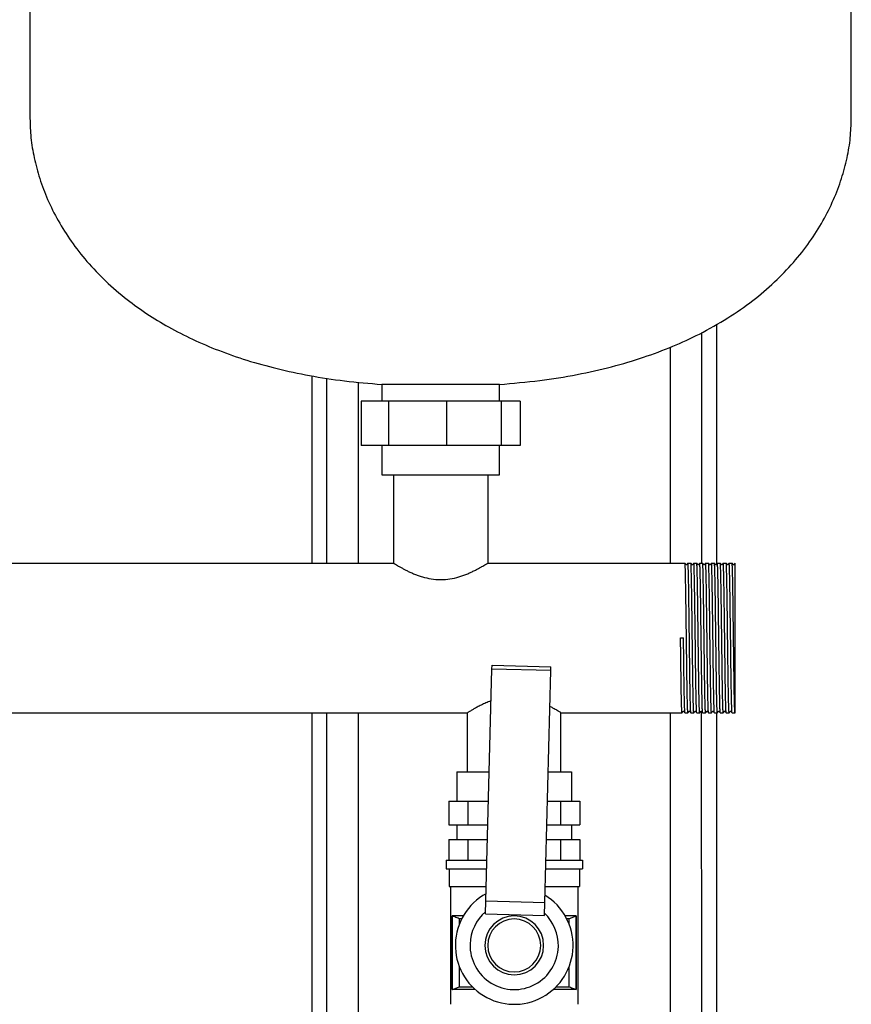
# Model space of a CAD drawing. Header units: millimetres. Extents: x 20 to 1401, y 15 to 952.
# Tile 5 of 6: x 1119 to 1401, y 210 to 544. Entities that reach past the tile are written whole.
import ezdxf

# ---------------------------------------------------------------- set-up
doc = ezdxf.new("R2010")
doc.units = ezdxf.units.MM

msp = doc.modelspace()

# ---------------------------------------------------------------- linework, layer by layer
at = {"color": 7, "linetype": 'Continuous', "lineweight": 25}
for p, q in [((1122.06, 665.69), (1122.06, 510.69)), ((1401.06, 510.69), (1401.06, 665.69)), ((1355.31, 440.83), (1355.31, 359.37)), ((1350.28, 359.69), (1350.28, 437.98)), ((1339.52, 433.01), (1339.52, 359.69)), ((1217.81, 423.32), (1217.81, 359.69)), ((1222.85, 422.55), (1222.85, 359.69)), ((1233.61, 359.69), (1233.61, 421.16)), ((1241.56, 420.39), (1241.56, 414.69)), ((1263.05, 420.39), (1241.56, 420.39)), ((1281.56, 420.39), (1263.05, 420.39)), ((1281.56, 414.69), (1281.56, 420.39)), ((1234.58, 414.69), (1234.58, 399.69)), ((1243.91, 414.69), (1234.58, 414.69)), ((1243.91, 414.69), (1243.91, 399.69)), ((1263.58, 414.69), (1243.91, 414.69)), ((1263.58, 414.69), (1263.58, 399.69)), ((1282.07, 414.69), (1263.58, 414.69)), ((1282.07, 414.69), (1282.07, 399.69)), ((1288.55, 414.69), (1282.07, 414.69)), ((1288.55, 414.69), (1288.55, 399.69)), ((1243.91, 399.69), (1234.58, 399.69)), ((1241.56, 399.69), (1241.56, 389.69)), ((1263.58, 399.69), (1243.91, 399.69)), ((1282.07, 399.69), (1263.58, 399.69)), ((1281.56, 389.69), (1281.56, 399.69)), ((1288.55, 399.69), (1282.07, 399.69)), ((1241.56, 389.69), (1263.05, 389.69)), ((1245.56, 389.69), (1245.57, 359.69)), ((1263.05, 389.69), (1281.56, 389.69)), ((1277.56, 389.69), (1277.56, 359.69)), ((977.56, 359.69), (1245.57, 359.69)), ((1277.56, 359.69), (1344.56, 359.69)), ((1345.57, 359.69), (1345.56, 359.69)), ((1345.57, 359.69), (1346.56, 359.69)), ((1347.57, 359.69), (1347.56, 359.69)), ((1347.57, 359.69), (1348.56, 359.69)), ((1349.57, 359.69), (1349.56, 359.69)), ((1349.57, 359.69), (1350.56, 359.69)), ((1351.57, 359.69), (1351.56, 359.69)), ((1351.57, 359.69), (1352.56, 359.69)), ((1353.57, 359.69), (1353.56, 359.69)), ((1353.57, 359.69), (1354.56, 359.69)), ((1355.57, 359.69), (1355.56, 359.69)), ((1355.57, 359.69), (1356.56, 359.69)), ((1357.57, 359.69), (1357.56, 359.69)), ((1357.57, 359.69), (1358.56, 359.69)), ((1359.57, 359.69), (1359.56, 359.69)), ((1359.57, 359.69), (1360.56, 359.69)), ((1361.56, 359.69), (1361.56, 359.65)), ((1343.06, 334.29), (1344.07, 334.29)), ((1279, 323.72), (1279.03, 325.03)), ((1279.03, 325.03), (1299.02, 324.51)), ((1298.99, 323.2), (1299.02, 324.51)), ((1276.95, 244.98), (1279, 323.72)), ((1298.99, 323.2), (1279, 323.72)), ((1296.95, 244.46), (1298.99, 323.2)), ((1052.44, 308.89), (1270.69, 308.89)), ((1217.81, 308.89), (1217.81, 183.89)), ((1222.85, 308.89), (1222.85, 99.89)), ((1233.61, 99.89), (1233.61, 308.89)), ((1270.69, 288.89), (1270.69, 308.89)), ((1302.44, 308.89), (1343.56, 308.89)), ((1302.44, 288.89), (1302.44, 308.89)), ((1339.52, 308.89), (1339.52, 99.89)), ((1343.57, 308.9), (1343.56, 308.89)), ((1344.56, 308.9), (1345.56, 308.89)), ((1345.57, 308.9), (1345.56, 308.89)), ((1346.56, 308.9), (1347.56, 308.89)), ((1347.57, 308.9), (1347.56, 308.89)), ((1348.56, 308.9), (1349.56, 308.89)), ((1349.57, 308.9), (1349.56, 308.89)), ((1349.91, 309.34), (1349.97, 309.39)), ((1350.28, 99.89), (1350.22, 309.34)), ((1350.56, 308.9), (1351.56, 308.89)), ((1351.57, 308.9), (1351.56, 308.89)), ((1352.56, 308.9), (1353.56, 308.89)), ((1353.57, 308.9), (1353.56, 308.89)), ((1354.56, 308.9), (1355.56, 308.89)), ((1355.31, 308.89), (1355.31, 183.89)), ((1355.57, 308.9), (1355.56, 308.89)), ((1356.56, 308.9), (1357.56, 308.89)), ((1357.57, 308.9), (1357.56, 308.89)), ((1358.56, 308.9), (1359.56, 308.89)), ((1359.57, 308.9), (1359.56, 308.89)), ((1360.56, 308.9), (1361.56, 308.89)), ((1267.09, 288.89), (1267.09, 278.89)), ((1267.09, 288.89), (1278.09, 288.89)), ((1298.1, 288.89), (1306.04, 288.89)), ((1306.04, 288.89), (1306.04, 278.89)), ((1264.32, 278.89), (1264.32, 270.89)), ((1264.32, 278.89), (1270.84, 278.89)), ((1270.84, 278.89), (1270.84, 270.89)), ((1270.84, 278.89), (1277.83, 278.89)), ((1297.84, 278.89), (1302.29, 278.89)), ((1302.29, 278.89), (1302.29, 270.89)), ((1302.29, 278.89), (1308.81, 278.89)), ((1308.81, 278.89), (1308.81, 270.89)), ((1264.32, 270.89), (1270.84, 270.89)), ((1267.09, 270.89), (1267.09, 265.89)), ((1270.84, 270.89), (1277.63, 270.89)), ((1297.63, 270.89), (1302.29, 270.89)), ((1302.29, 270.89), (1308.81, 270.89)), ((1306.04, 270.89), (1306.04, 265.89)), ((1264.32, 265.89), (1264.32, 258.89)), ((1264.32, 265.89), (1270.84, 265.89)), ((1270.84, 265.89), (1270.84, 258.89)), ((1270.84, 265.89), (1277.5, 265.89)), ((1297.5, 265.89), (1302.29, 265.89)), ((1302.29, 265.89), (1302.29, 258.89)), ((1302.29, 265.89), (1308.81, 265.89)), ((1308.81, 265.89), (1308.81, 258.89)), ((1263.41, 258.89), (1263.41, 255.89)), ((1263.41, 258.89), (1277.31, 258.89)), ((1297.32, 258.89), (1309.71, 258.89)), ((1309.71, 258.89), (1309.71, 255.89)), ((1263.41, 255.89), (1277.24, 255.89)), ((1264.41, 255.89), (1264.41, 249.89)), ((1297.24, 255.89), (1309.71, 255.89)), ((1308.71, 255.89), (1308.71, 249.89)), ((1264.41, 249.89), (1277.08, 249.89)), ((1264.91, 249.89), (1264.91, 209.89)), ((1297.09, 249.89), (1308.71, 249.89)), ((1308.21, 249.89), (1308.21, 209.89)), ((1276.84, 240.59), (1276.95, 244.98)), ((1276.95, 244.98), (1296.95, 244.46)), ((1296.83, 240.07), (1296.95, 244.46)), ((1269.24, 239.89), (1265.5, 239.89)), ((1265.5, 214.89), (1265.5, 239.89)), ((1265.56, 214.92), (1265.56, 239.87)), ((1268.74, 238.96), (1267.88, 238.96)), ((1267.88, 238.96), (1267.88, 237.02)), ((1276.84, 240.59), (1296.83, 240.07)), ((1307.63, 239.89), (1303.89, 239.89)), ((1305.25, 238.96), (1304.39, 238.96)), ((1305.25, 237.02), (1305.25, 238.96)), ((1307.57, 239.87), (1307.57, 214.92)), ((1307.63, 214.89), (1307.63, 239.89)), ((1267.88, 222.76), (1267.88, 215.83)), ((1305.25, 215.83), (1305.25, 222.76)), ((1273.34, 214.89), (1265.5, 214.89)), ((1267.88, 215.83), (1272.35, 215.83)), ((1307.63, 214.89), (1299.79, 214.89)), ((1300.78, 215.83), (1305.25, 215.83))]:
    msp.add_line(p, q, dxfattribs=at)
at = {"color": 7, "linetype": 'Continuous', "lineweight": 25, "flags": 128}
for points in [[(1265.56, 239.87), (1265.53, 239.88), (1265.5, 239.89)], [(1307.63, 239.89), (1307.6, 239.88), (1307.57, 239.87)], [(1265.5, 214.89), (1265.53, 214.91), (1265.56, 214.92)], [(1307.57, 214.92), (1307.6, 214.91), (1307.63, 214.89)]]:
    msp.add_lwpolyline(points, dxfattribs=at)
at = {"color": 7, "linetype": 'Continuous', "lineweight": 25}
for radius, start, end in [(20, 118.5133, 178.5133), (20, 358.5133, 58.5133), (15, 130.3236, 178.5133), (15, 358.5133, 46.703), (10, 90, 270), (9, 90, 270), (10, 270, 90), (9, 270, 90), (20, 178.5133, 358.5133), (15, 178.5133, 358.5133)]:
    msp.add_arc((1286.56, 229.89), radius, start, end, dxfattribs=at)
for points, knots in [([(1122.06, 510.69), (1122.14, 508.52), (1122.28, 504.05), (1123.42, 497.24), (1125.29, 490.21), (1128.01, 483.05), (1131.58, 475.9), (1136.05, 468.84), (1141.43, 461.96), (1147.79, 455.3), (1154.66, 449.41), (1161.86, 444.25), (1169.25, 439.75), (1177.38, 435.58), (1186.26, 431.81), (1195.86, 428.48), (1206.18, 425.63), (1217.24, 423.29), (1229.11, 421.46), (1237.33, 420.75), (1241.56, 420.39)], [0, 0, 0, 0, 0.039555, 0.081422, 0.125557, 0.17196, 0.2207, 0.27098, 0.323857, 0.379618, 0.438622, 0.488458, 0.540897, 0.596213, 0.654698, 0.716662, 0.781214, 0.849742, 0.922564, 1, 1, 1, 1]), ([(1281.56, 420.39), (1286.13, 420.78), (1294.96, 421.55), (1307.68, 423.61), (1319.45, 426.24), (1330.31, 429.44), (1340.27, 433.15), (1349.86, 437.55), (1358.99, 442.7), (1367.52, 448.63), (1374.98, 454.96), (1381.44, 461.65), (1386.93, 468.62), (1391.48, 475.77), (1395.09, 482.99), (1397.82, 490.16), (1399.7, 497.21), (1400.85, 504.04), (1400.99, 508.52), (1401.06, 510.69)], [0, 0, 0, 0, 0.08342, 0.161488, 0.234609, 0.303181, 0.367595, 0.428228, 0.495317, 0.558205, 0.617391, 0.673312, 0.727386, 0.778747, 0.827619, 0.874143, 0.918387, 0.960355, 1, 1, 1, 1]), ([(1245.57, 359.69), (1245.57, 359.69), (1245.57, 359.69), (1245.58, 359.68), (1245.61, 359.67), (1245.64, 359.65), (1245.68, 359.63), (1245.72, 359.6), (1245.78, 359.57), (1245.84, 359.54), (1245.99, 359.45), (1246.29, 359.27), (1246.83, 358.94), (1247.52, 358.54), (1248.33, 358.09), (1249.27, 357.58), (1250.3, 357.06), (1251.43, 356.53), (1252.65, 356), (1253.96, 355.5), (1255.82, 354.89), (1258.33, 354.29), (1261.56, 354.02), (1264.78, 354.29), (1267.3, 354.89), (1269.17, 355.5), (1270.48, 356), (1271.71, 356.53), (1272.68, 356.99), (1273.43, 357.37), (1274.09, 357.71), (1274.85, 358.11), (1275.61, 358.54), (1276.3, 358.94), (1276.84, 359.27), (1277.17, 359.46), (1277.34, 359.57), (1277.44, 359.62), (1277.51, 359.66), (1277.55, 359.69), (1277.56, 359.69), (1277.56, 359.69)], [0, 0, 0, 0, 0.006855, 0.013728, 0.020619, 0.02753, 0.034463, 0.041417, 0.048396, 0.0554, 0.06243, 0.093083, 0.125067, 0.155035, 0.187544, 0.218883, 0.250068, 0.281322, 0.312698, 0.343796, 0.374835, 0.437391, 0.499868, 0.562189, 0.624829, 0.656169, 0.687587, 0.718815, 0.750099, 0.768239, 0.785991, 0.812671, 0.845112, 0.875029, 0.906886, 0.937425, 0.95009, 0.962672, 0.97518, 0.98762, 1, 1, 1, 1]), ([(1345.56, 308.89), (1345.54, 308.89), (1345.52, 309.06), (1345.49, 309.55), (1345.48, 309.75), (1345.46, 310.11), (1345.46, 310.24), (1345.45, 310.51), (1345.44, 310.66), (1345.42, 311.45), (1345.4, 312.24), (1345.35, 314.1), (1345.33, 315.17), (1345.3, 316.94), (1345.29, 317.56), (1345.27, 318.83), (1345.26, 319.49), (1345.23, 321.54), (1345.21, 323.01), (1345.17, 326.1), (1345.15, 327.72), (1345.1, 331), (1345.08, 332.66), (1345.04, 335.93), (1345.02, 337.59), (1344.98, 340.87), (1344.96, 342.48), (1344.92, 345.57), (1344.9, 347.05), (1344.87, 349.1), (1344.86, 349.75), (1344.84, 351.03), (1344.82, 351.65), (1344.79, 353.42), (1344.77, 354.49), (1344.73, 356.35), (1344.71, 357.14), (1344.68, 357.93), (1344.68, 358.07), (1344.67, 358.35), (1344.66, 358.48), (1344.65, 358.84), (1344.64, 359.04), (1344.61, 359.53), (1344.58, 359.69), (1344.56, 359.69)], [0, 0, 0, 0, 0.0625, 0.0625, 0.09375, 0.09375, 0.109375, 0.109375, 0.125, 0.125, 0.1875, 0.1875, 0.25, 0.25, 0.28125, 0.28125, 0.3125, 0.3125, 0.375, 0.375, 0.4375, 0.4375, 0.5, 0.5, 0.5625, 0.5625, 0.625, 0.625, 0.6875, 0.6875, 0.71875, 0.71875, 0.75, 0.75, 0.8125, 0.8125, 0.875, 0.875, 0.890625, 0.890625, 0.90625, 0.90625, 0.9375, 0.9375, 1, 1, 1, 1]), ([(1344.91, 359.24), (1344.86, 359.32), (1344.74, 359.46), (1344.63, 359.61), (1344.57, 359.69)], [0, 0, 0, 0, 0.5, 1, 1, 1, 1]), ([(1345.22, 359.24), (1345.2, 359.22), (1345.16, 359.18), (1345.06, 359.16), (1344.97, 359.18), (1344.93, 359.22), (1344.91, 359.24)], [0, 0, 0, 0, 0.247944, 0.5, 0.752055, 1, 1, 1, 1]), ([(1345.56, 359.69), (1345.5, 359.61), (1345.39, 359.46), (1345.27, 359.32), (1345.22, 359.24)], [0, 0, 0, 0, 0.5, 1, 1, 1, 1]), ([(1346.56, 308.9), (1346.54, 309.03), (1346.5, 309.22), (1346.44, 310.69), (1346.38, 313.03), (1346.32, 316.22), (1346.25, 320.09), (1346.19, 324.51), (1346.13, 329.31), (1346.07, 334.29), (1346, 339.28), (1345.94, 344.08), (1345.88, 348.5), (1345.82, 352.37), (1345.75, 355.55), (1345.69, 357.9), (1345.63, 359.41), (1345.59, 359.6), (1345.57, 359.69)], [0, 0, 0, 0, 0.057055, 0.119352, 0.182405, 0.245703, 0.308106, 0.370964, 0.434312, 0.496928, 0.559544, 0.622891, 0.685749, 0.748152, 0.81145, 0.874503, 0.9368, 1, 1, 1, 1]), ([(1347.56, 308.89), (1347.54, 308.89), (1347.52, 309.06), (1347.49, 309.55), (1347.48, 309.75), (1347.46, 310.11), (1347.46, 310.24), (1347.45, 310.51), (1347.44, 310.66), (1347.42, 311.45), (1347.4, 312.24), (1347.35, 314.1), (1347.33, 315.17), (1347.3, 316.94), (1347.29, 317.56), (1347.27, 318.83), (1347.26, 319.49), (1347.23, 321.54), (1347.21, 323.01), (1347.17, 326.1), (1347.15, 327.72), (1347.1, 331), (1347.08, 332.66), (1347.04, 335.93), (1347.02, 337.59), (1346.98, 340.87), (1346.96, 342.48), (1346.92, 345.57), (1346.9, 347.05), (1346.87, 349.1), (1346.86, 349.75), (1346.84, 351.03), (1346.82, 351.65), (1346.79, 353.42), (1346.77, 354.49), (1346.73, 356.35), (1346.71, 357.14), (1346.68, 357.93), (1346.68, 358.07), (1346.67, 358.35), (1346.66, 358.48), (1346.65, 358.84), (1346.64, 359.04), (1346.61, 359.53), (1346.58, 359.69), (1346.56, 359.69)], [0, 0, 0, 0, 0.0625, 0.0625, 0.09375, 0.09375, 0.109375, 0.109375, 0.125, 0.125, 0.1875, 0.1875, 0.25, 0.25, 0.28125, 0.28125, 0.3125, 0.3125, 0.375, 0.375, 0.4375, 0.4375, 0.5, 0.5, 0.5625, 0.5625, 0.625, 0.625, 0.6875, 0.6875, 0.71875, 0.71875, 0.75, 0.75, 0.8125, 0.8125, 0.875, 0.875, 0.890625, 0.890625, 0.90625, 0.90625, 0.9375, 0.9375, 1, 1, 1, 1]), ([(1346.91, 359.24), (1346.86, 359.32), (1346.74, 359.47), (1346.63, 359.61), (1346.57, 359.69)], [0, 0, 0, 0, 0.5, 1, 1, 1, 1]), ([(1347.22, 359.24), (1347.2, 359.22), (1347.16, 359.18), (1347.06, 359.16), (1346.97, 359.18), (1346.93, 359.22), (1346.91, 359.24)], [0, 0, 0, 0, 0.247951, 0.499999, 0.752047, 1, 1, 1, 1]), ([(1347.56, 359.69), (1347.5, 359.61), (1347.39, 359.47), (1347.27, 359.32), (1347.22, 359.24)], [0, 0, 0, 0, 0.5, 1, 1, 1, 1]), ([(1348.56, 308.9), (1348.54, 309.02), (1348.5, 309.21), (1348.44, 310.69), (1348.38, 313.03), (1348.32, 316.22), (1348.25, 320.09), (1348.19, 324.51), (1348.13, 329.31), (1348.07, 334.29), (1348, 339.28), (1347.94, 344.08), (1347.88, 348.5), (1347.82, 352.37), (1347.75, 355.55), (1347.69, 357.9), (1347.63, 359.41), (1347.59, 359.6), (1347.57, 359.69)], [0, 0, 0, 0, 0.058064, 0.120294, 0.183279, 0.24651, 0.308847, 0.371637, 0.434917, 0.497466, 0.560015, 0.623294, 0.686085, 0.748422, 0.811652, 0.874637, 0.936868, 1, 1, 1, 1]), ([(1349.56, 308.89), (1349.54, 308.89), (1349.52, 309.06), (1349.49, 309.55), (1349.48, 309.75), (1349.46, 310.11), (1349.46, 310.24), (1349.45, 310.51), (1349.44, 310.66), (1349.42, 311.45), (1349.4, 312.24), (1349.35, 314.1), (1349.33, 315.17), (1349.3, 316.94), (1349.29, 317.56), (1349.27, 318.83), (1349.26, 319.49), (1349.23, 321.54), (1349.21, 323.01), (1349.17, 326.1), (1349.15, 327.72), (1349.1, 331), (1349.08, 332.66), (1349.04, 335.93), (1349.02, 337.59), (1348.98, 340.87), (1348.96, 342.48), (1348.92, 345.57), (1348.9, 347.05), (1348.87, 349.1), (1348.86, 349.75), (1348.84, 351.03), (1348.82, 351.65), (1348.79, 353.42), (1348.77, 354.49), (1348.73, 356.35), (1348.71, 357.14), (1348.68, 357.93), (1348.68, 358.07), (1348.67, 358.35), (1348.66, 358.48), (1348.65, 358.84), (1348.64, 359.04), (1348.61, 359.53), (1348.58, 359.69), (1348.56, 359.69)], [0, 0, 0, 0, 0.0625, 0.0625, 0.09375, 0.09375, 0.109375, 0.109375, 0.125, 0.125, 0.1875, 0.1875, 0.25, 0.25, 0.28125, 0.28125, 0.3125, 0.3125, 0.375, 0.375, 0.4375, 0.4375, 0.5, 0.5, 0.5625, 0.5625, 0.625, 0.625, 0.6875, 0.6875, 0.71875, 0.71875, 0.75, 0.75, 0.8125, 0.8125, 0.875, 0.875, 0.890625, 0.890625, 0.90625, 0.90625, 0.9375, 0.9375, 1, 1, 1, 1]), ([(1348.91, 359.24), (1348.85, 359.32), (1348.74, 359.47), (1348.63, 359.62), (1348.57, 359.69)], [0, 0, 0, 0, 0.5, 1, 1, 1, 1]), ([(1349.22, 359.24), (1349.2, 359.22), (1349.16, 359.18), (1349.06, 359.16), (1348.97, 359.18), (1348.93, 359.22), (1348.91, 359.24)], [0, 0, 0, 0, 0.247965, 0.499999, 0.752033, 1, 1, 1, 1]), ([(1349.56, 359.69), (1349.5, 359.62), (1349.39, 359.47), (1349.28, 359.32), (1349.22, 359.24)], [0, 0, 0, 0, 0.5, 1, 1, 1, 1]), ([(1350.56, 308.9), (1350.54, 309.02), (1350.5, 309.21), (1350.44, 310.69), (1350.38, 313.03), (1350.32, 316.22), (1350.25, 320.09), (1350.19, 324.51), (1350.13, 329.31), (1350.07, 334.29), (1350, 339.28), (1349.94, 344.08), (1349.88, 348.5), (1349.82, 352.37), (1349.75, 355.55), (1349.69, 357.9), (1349.63, 359.41), (1349.59, 359.6), (1349.57, 359.69)], [0, 0, 0, 0, 0.058675, 0.120865, 0.183809, 0.246999, 0.309295, 0.372045, 0.435283, 0.497792, 0.5603, 0.623539, 0.686289, 0.748585, 0.811774, 0.874719, 0.936909, 1, 1, 1, 1]), ([(1351.56, 308.89), (1351.54, 308.89), (1351.52, 309.06), (1351.49, 309.55), (1351.48, 309.75), (1351.46, 310.11), (1351.46, 310.24), (1351.45, 310.51), (1351.44, 310.66), (1351.42, 311.45), (1351.4, 312.24), (1351.35, 314.1), (1351.33, 315.17), (1351.3, 316.94), (1351.29, 317.56), (1351.27, 318.83), (1351.26, 319.49), (1351.23, 321.54), (1351.21, 323.01), (1351.17, 326.1), (1351.15, 327.72), (1351.1, 331), (1351.08, 332.66), (1351.04, 335.93), (1351.02, 337.59), (1350.98, 340.87), (1350.96, 342.48), (1350.92, 345.57), (1350.9, 347.05), (1350.87, 349.1), (1350.86, 349.75), (1350.84, 351.03), (1350.82, 351.65), (1350.79, 353.42), (1350.77, 354.49), (1350.73, 356.35), (1350.71, 357.14), (1350.68, 357.93), (1350.68, 358.07), (1350.67, 358.35), (1350.66, 358.48), (1350.65, 358.84), (1350.64, 359.04), (1350.61, 359.53), (1350.58, 359.69), (1350.56, 359.69)], [0, 0, 0, 0, 0.0625, 0.0625, 0.09375, 0.09375, 0.109375, 0.109375, 0.125, 0.125, 0.1875, 0.1875, 0.25, 0.25, 0.28125, 0.28125, 0.3125, 0.3125, 0.375, 0.375, 0.4375, 0.4375, 0.5, 0.5, 0.5625, 0.5625, 0.625, 0.625, 0.6875, 0.6875, 0.71875, 0.71875, 0.75, 0.75, 0.8125, 0.8125, 0.875, 0.875, 0.890625, 0.890625, 0.90625, 0.90625, 0.9375, 0.9375, 1, 1, 1, 1]), ([(1350.91, 359.24), (1350.85, 359.32), (1350.74, 359.47), (1350.63, 359.62), (1350.57, 359.69)], [0, 0, 0, 0, 0.5, 1, 1, 1, 1]), ([(1351.22, 359.24), (1351.2, 359.22), (1351.16, 359.18), (1351.06, 359.16), (1350.97, 359.18), (1350.93, 359.22), (1350.91, 359.24)], [0, 0, 0, 0, 0.247979, 0.499998, 0.752018, 1, 1, 1, 1]), ([(1351.56, 359.69), (1351.5, 359.62), (1351.39, 359.47), (1351.28, 359.32), (1351.22, 359.24)], [0, 0, 0, 0, 0.5, 1, 1, 1, 1]), ([(1352.56, 308.9), (1352.54, 309.03), (1352.5, 309.21), (1352.44, 310.69), (1352.38, 313.03), (1352.32, 316.22), (1352.25, 320.09), (1352.19, 324.51), (1352.13, 329.31), (1352.07, 334.29), (1352, 339.28), (1351.94, 344.08), (1351.88, 348.5), (1351.82, 352.37), (1351.75, 355.55), (1351.69, 357.9), (1351.63, 359.41), (1351.59, 359.6), (1351.57, 359.69)], [0, 0, 0, 0, 0.057397, 0.119672, 0.182702, 0.245977, 0.308358, 0.371193, 0.434517, 0.49711, 0.559704, 0.623028, 0.685863, 0.748244, 0.811519, 0.874549, 0.936823, 1, 1, 1, 1]), ([(1353.56, 308.89), (1353.54, 308.89), (1353.52, 309.06), (1353.49, 309.55), (1353.48, 309.75), (1353.46, 310.11), (1353.46, 310.24), (1353.45, 310.51), (1353.44, 310.66), (1353.42, 311.45), (1353.4, 312.24), (1353.35, 314.1), (1353.33, 315.17), (1353.3, 316.94), (1353.29, 317.56), (1353.27, 318.83), (1353.26, 319.49), (1353.23, 321.54), (1353.21, 323.01), (1353.17, 326.1), (1353.15, 327.72), (1353.1, 331), (1353.08, 332.66), (1353.04, 335.93), (1353.02, 337.59), (1352.98, 340.87), (1352.96, 342.48), (1352.92, 345.57), (1352.9, 347.05), (1352.87, 349.1), (1352.86, 349.75), (1352.84, 351.03), (1352.82, 351.65), (1352.79, 353.42), (1352.77, 354.49), (1352.73, 356.35), (1352.71, 357.14), (1352.68, 357.93), (1352.68, 358.07), (1352.67, 358.35), (1352.66, 358.48), (1352.65, 358.84), (1352.64, 359.04), (1352.61, 359.53), (1352.58, 359.69), (1352.56, 359.69)], [0, 0, 0, 0, 0.0625, 0.0625, 0.09375, 0.09375, 0.109375, 0.109375, 0.125, 0.125, 0.1875, 0.1875, 0.25, 0.25, 0.28125, 0.28125, 0.3125, 0.3125, 0.375, 0.375, 0.4375, 0.4375, 0.5, 0.5, 0.5625, 0.5625, 0.625, 0.625, 0.6875, 0.6875, 0.71875, 0.71875, 0.75, 0.75, 0.8125, 0.8125, 0.875, 0.875, 0.890625, 0.890625, 0.90625, 0.90625, 0.9375, 0.9375, 1, 1, 1, 1]), ([(1352.91, 359.24), (1352.86, 359.32), (1352.74, 359.46), (1352.63, 359.61), (1352.57, 359.69)], [0, 0, 0, 0, 0.5, 1, 1, 1, 1]), ([(1353.22, 359.24), (1353.2, 359.22), (1353.16, 359.18), (1353.06, 359.16), (1352.97, 359.18), (1352.93, 359.22), (1352.91, 359.24)], [0, 0, 0, 0, 0.247994, 0.499998, 0.752002, 1, 1, 1, 1]), ([(1353.56, 359.69), (1353.5, 359.61), (1353.39, 359.46), (1353.27, 359.32), (1353.22, 359.24)], [0, 0, 0, 0, 0.5, 1, 1, 1, 1]), ([(1354.56, 308.9), (1354.54, 309.03), (1354.5, 309.22), (1354.44, 310.69), (1354.38, 313.03), (1354.32, 316.22), (1354.25, 320.09), (1354.19, 324.51), (1354.13, 329.31), (1354.07, 334.29), (1354, 339.28), (1353.94, 344.08), (1353.88, 348.5), (1353.82, 352.37), (1353.75, 355.55), (1353.69, 357.9), (1353.63, 359.41), (1353.59, 359.6), (1353.57, 359.69)], [0, 0, 0, 0, 0.057168, 0.119458, 0.182503, 0.245793, 0.30819, 0.37104, 0.43438, 0.496988, 0.559597, 0.622936, 0.685787, 0.748183, 0.811473, 0.874518, 0.936808, 1, 1, 1, 1]), ([(1355.56, 308.89), (1355.54, 308.89), (1355.52, 309.06), (1355.49, 309.55), (1355.48, 309.75), (1355.46, 310.11), (1355.46, 310.24), (1355.45, 310.51), (1355.44, 310.66), (1355.42, 311.45), (1355.4, 312.24), (1355.35, 314.1), (1355.33, 315.17), (1355.3, 316.94), (1355.29, 317.56), (1355.27, 318.83), (1355.26, 319.49), (1355.23, 321.54), (1355.21, 323.01), (1355.17, 326.1), (1355.15, 327.72), (1355.1, 331), (1355.08, 332.66), (1355.04, 335.93), (1355.02, 337.59), (1354.98, 340.87), (1354.96, 342.48), (1354.92, 345.57), (1354.9, 347.05), (1354.87, 349.1), (1354.86, 349.75), (1354.84, 351.03), (1354.82, 351.65), (1354.79, 353.42), (1354.77, 354.49), (1354.73, 356.35), (1354.71, 357.14), (1354.68, 357.93), (1354.68, 358.07), (1354.67, 358.35), (1354.66, 358.48), (1354.65, 358.84), (1354.64, 359.04), (1354.61, 359.53), (1354.58, 359.69), (1354.56, 359.69)], [0, 0, 0, 0, 0.0625, 0.0625, 0.09375, 0.09375, 0.109375, 0.109375, 0.125, 0.125, 0.1875, 0.1875, 0.25, 0.25, 0.28125, 0.28125, 0.3125, 0.3125, 0.375, 0.375, 0.4375, 0.4375, 0.5, 0.5, 0.5625, 0.5625, 0.625, 0.625, 0.6875, 0.6875, 0.71875, 0.71875, 0.75, 0.75, 0.8125, 0.8125, 0.875, 0.875, 0.890625, 0.890625, 0.90625, 0.90625, 0.9375, 0.9375, 1, 1, 1, 1]), ([(1354.91, 359.24), (1354.86, 359.32), (1354.74, 359.47), (1354.63, 359.61), (1354.57, 359.69)], [0, 0, 0, 0, 0.5, 1, 1, 1, 1]), ([(1355.22, 359.24), (1355.17, 359.2), (1355.06, 359.13), (1354.96, 359.21), (1354.91, 359.24)], [0, 0, 0, 0, 0.4999972, 1, 1, 1, 1]), ([(1355.56, 359.69), (1355.5, 359.61), (1355.39, 359.47), (1355.28, 359.32), (1355.22, 359.24)], [0, 0, 0, 0, 0.5, 1, 1, 1, 1]), ([(1356.56, 308.9), (1356.54, 309.02), (1356.5, 309.21), (1356.44, 310.69), (1356.38, 313.03), (1356.32, 316.22), (1356.25, 320.09), (1356.19, 324.51), (1356.13, 329.31), (1356.07, 334.29), (1356, 339.28), (1355.94, 344.08), (1355.88, 348.5), (1355.82, 352.37), (1355.75, 355.55), (1355.69, 357.9), (1355.63, 359.41), (1355.59, 359.6), (1355.57, 359.69)], [0, 0, 0, 0, 0.0582798, 0.1204962, 0.183467, 0.2466826, 0.3090053, 0.3717815, 0.4350464, 0.4975811, 0.5601158, 0.6233807, 0.686157, 0.7484796, 0.8116953, 0.8746661, 0.9368825, 1, 1, 1, 1]), ([(1357.56, 308.89), (1357.54, 308.89), (1357.52, 309.06), (1357.49, 309.55), (1357.48, 309.75), (1357.46, 310.11), (1357.46, 310.24), (1357.45, 310.51), (1357.44, 310.66), (1357.42, 311.45), (1357.4, 312.24), (1357.35, 314.1), (1357.33, 315.17), (1357.3, 316.94), (1357.29, 317.56), (1357.27, 318.83), (1357.26, 319.49), (1357.23, 321.54), (1357.21, 323.01), (1357.17, 326.1), (1357.15, 327.72), (1357.1, 331), (1357.08, 332.66), (1357.04, 335.93), (1357.02, 337.59), (1356.98, 340.87), (1356.96, 342.48), (1356.92, 345.57), (1356.9, 347.05), (1356.87, 349.1), (1356.86, 349.75), (1356.84, 351.03), (1356.82, 351.65), (1356.79, 353.42), (1356.77, 354.49), (1356.73, 356.35), (1356.71, 357.14), (1356.68, 357.93), (1356.68, 358.07), (1356.67, 358.35), (1356.66, 358.48), (1356.65, 358.84), (1356.64, 359.04), (1356.61, 359.53), (1356.58, 359.69), (1356.56, 359.69)], [0, 0, 0, 0, 0.0625, 0.0625, 0.09375, 0.09375, 0.109375, 0.109375, 0.125, 0.125, 0.1875, 0.1875, 0.25, 0.25, 0.28125, 0.28125, 0.3125, 0.3125, 0.375, 0.375, 0.4375, 0.4375, 0.5, 0.5, 0.5625, 0.5625, 0.625, 0.625, 0.6875, 0.6875, 0.71875, 0.71875, 0.75, 0.75, 0.8125, 0.8125, 0.875, 0.875, 0.890625, 0.890625, 0.90625, 0.90625, 0.9375, 0.9375, 1, 1, 1, 1]), ([(1356.91, 359.24), (1356.85, 359.32), (1356.74, 359.47), (1356.63, 359.62), (1356.57, 359.69)], [0, 0, 0, 0, 0.5, 1, 1, 1, 1]), ([(1357.22, 359.24), (1357.17, 359.2), (1357.06, 359.13), (1356.96, 359.21), (1356.91, 359.24)], [0, 0, 0, 0, 0.4999968, 1, 1, 1, 1]), ([(1357.56, 359.69), (1357.5, 359.62), (1357.39, 359.47), (1357.28, 359.32), (1357.22, 359.24)], [0, 0, 0, 0, 0.5000004, 1, 1, 1, 1]), ([(1358.56, 308.9), (1358.54, 309.02), (1358.5, 309.21), (1358.44, 310.69), (1358.38, 313.03), (1358.32, 316.22), (1358.25, 320.09), (1358.19, 324.51), (1358.13, 329.31), (1358.07, 334.29), (1358, 339.28), (1357.94, 344.08), (1357.88, 348.5), (1357.82, 352.37), (1357.75, 355.55), (1357.69, 357.9), (1357.63, 359.41), (1357.59, 359.6), (1357.57, 359.69)], [0, 0, 0, 0, 0.058573, 0.12077, 0.183722, 0.246918, 0.309221, 0.371977, 0.435223, 0.497738, 0.560253, 0.623498, 0.686255, 0.748558, 0.811754, 0.874705, 0.936902, 1, 1, 1, 1]), ([(1359.56, 308.89), (1359.54, 308.89), (1359.52, 309.06), (1359.49, 309.55), (1359.48, 309.75), (1359.46, 310.11), (1359.46, 310.24), (1359.45, 310.51), (1359.44, 310.66), (1359.42, 311.45), (1359.4, 312.24), (1359.35, 314.1), (1359.33, 315.17), (1359.3, 316.94), (1359.29, 317.56), (1359.27, 318.83), (1359.26, 319.49), (1359.23, 321.54), (1359.21, 323.01), (1359.17, 326.1), (1359.15, 327.72), (1359.1, 331), (1359.08, 332.66), (1359.04, 335.93), (1359.02, 337.59), (1358.98, 340.87), (1358.96, 342.48), (1358.92, 345.57), (1358.9, 347.05), (1358.87, 349.1), (1358.86, 349.75), (1358.84, 351.03), (1358.82, 351.65), (1358.79, 353.42), (1358.77, 354.49), (1358.73, 356.35), (1358.71, 357.14), (1358.68, 357.93), (1358.68, 358.07), (1358.67, 358.35), (1358.66, 358.48), (1358.65, 358.84), (1358.64, 359.04), (1358.61, 359.53), (1358.58, 359.69), (1358.56, 359.69)], [0, 0, 0, 0, 0.0625, 0.0625, 0.09375, 0.09375, 0.109375, 0.109375, 0.125, 0.125, 0.1875, 0.1875, 0.25, 0.25, 0.28125, 0.28125, 0.3125, 0.3125, 0.375, 0.375, 0.4375, 0.4375, 0.5, 0.5, 0.5625, 0.5625, 0.625, 0.625, 0.6875, 0.6875, 0.71875, 0.71875, 0.75, 0.75, 0.8125, 0.8125, 0.875, 0.875, 0.890625, 0.890625, 0.90625, 0.90625, 0.9375, 0.9375, 1, 1, 1, 1]), ([(1358.91, 359.24), (1358.85, 359.32), (1358.74, 359.47), (1358.63, 359.62), (1358.57, 359.69)], [0, 0, 0, 0, 0.5, 1, 1, 1, 1]), ([(1359.22, 359.24), (1359.17, 359.2), (1359.06, 359.13), (1358.96, 359.21), (1358.91, 359.24)], [0, 0, 0, 0, 0.499996, 1, 1, 1, 1]), ([(1359.56, 359.69), (1359.5, 359.62), (1359.39, 359.47), (1359.28, 359.32), (1359.22, 359.24)], [0, 0, 0, 0, 0.5, 1, 1, 1, 1]), ([(1360.56, 308.9), (1360.54, 309.03), (1360.5, 309.22), (1360.44, 310.69), (1360.38, 313.03), (1360.32, 316.22), (1360.25, 320.09), (1360.19, 324.51), (1360.13, 329.31), (1360.07, 334.29), (1360, 339.28), (1359.94, 344.08), (1359.88, 348.5), (1359.82, 352.37), (1359.75, 355.55), (1359.69, 357.9), (1359.63, 359.41), (1359.59, 359.6), (1359.57, 359.69)], [0, 0, 0, 0, 0.0571937, 0.1194818, 0.1825252, 0.2458138, 0.3082084, 0.371057, 0.4343949, 0.4970017, 0.5596085, 0.6229464, 0.685795, 0.7481896, 0.8114781, 0.8745216, 0.9368097, 1, 1, 1, 1]), ([(1361.56, 308.89), (1361.54, 308.89), (1361.52, 309.06), (1361.49, 309.55), (1361.48, 309.75), (1361.46, 310.11), (1361.46, 310.24), (1361.45, 310.51), (1361.44, 310.66), (1361.42, 311.45), (1361.4, 312.24), (1361.35, 314.1), (1361.33, 315.17), (1361.3, 316.94), (1361.29, 317.56), (1361.27, 318.83), (1361.26, 319.49), (1361.23, 321.54), (1361.21, 323.01), (1361.17, 326.1), (1361.15, 327.72), (1361.1, 331), (1361.08, 332.66), (1361.04, 335.93), (1361.02, 337.59), (1360.98, 340.87), (1360.96, 342.48), (1360.92, 345.57), (1360.9, 347.05), (1360.87, 349.1), (1360.86, 349.75), (1360.84, 351.03), (1360.82, 351.65), (1360.79, 353.42), (1360.77, 354.49), (1360.73, 356.35), (1360.71, 357.14), (1360.68, 357.93), (1360.68, 358.07), (1360.67, 358.35), (1360.66, 358.48), (1360.65, 358.84), (1360.64, 359.04), (1360.61, 359.53), (1360.58, 359.69), (1360.56, 359.69)], [0, 0, 0, 0, 0.0625, 0.0625, 0.09375, 0.09375, 0.109375, 0.109375, 0.125, 0.125, 0.1875, 0.1875, 0.25, 0.25, 0.28125, 0.28125, 0.3125, 0.3125, 0.375, 0.375, 0.4375, 0.4375, 0.5, 0.5, 0.5625, 0.5625, 0.625, 0.625, 0.6875, 0.6875, 0.71875, 0.71875, 0.75, 0.75, 0.8125, 0.8125, 0.875, 0.875, 0.890625, 0.890625, 0.90625, 0.90625, 0.9375, 0.9375, 1, 1, 1, 1]), ([(1360.91, 359.24), (1360.86, 359.32), (1360.74, 359.47), (1360.63, 359.61), (1360.57, 359.69)], [0, 0, 0, 0, 0.5, 1, 1, 1, 1]), ([(1361.22, 359.24), (1361.17, 359.2), (1361.06, 359.13), (1360.96, 359.21), (1360.91, 359.24)], [0, 0, 0, 0, 0.4999961, 1, 1, 1, 1]), ([(1361.56, 359.69), (1361.5, 359.61), (1361.39, 359.46), (1361.27, 359.32), (1361.22, 359.24)], [0, 0, 0, 0, 0.5, 1, 1, 1, 1]), ([(1361.56, 346.18), (1361.56, 346.32), (1361.56, 346.61), (1361.56, 347.04), (1361.56, 347.46), (1361.56, 347.88), (1361.56, 348.28), (1361.56, 348.68), (1361.56, 349.39), (1361.56, 350.42), (1361.56, 351.65), (1361.56, 352.88), (1361.56, 354.15), (1361.56, 355.19), (1361.56, 356.13), (1361.56, 356.85), (1361.56, 357.58), (1361.56, 358.2), (1361.56, 358.59), (1361.56, 358.81), (1361.56, 358.91), (1361.56, 359.03), (1361.56, 359.15), (1361.56, 359.28), (1361.56, 359.4), (1361.56, 359.51), (1361.56, 359.6), (1361.56, 359.67), (1361.56, 359.68), (1361.56, 359.69)], [0, 0, 0, 0, 0.018134, 0.036182, 0.054142, 0.07201, 0.089783, 0.107458, 0.125036, 0.184557, 0.249975, 0.305819, 0.374917, 0.462261, 0.499826, 0.56658, 0.624795, 0.686793, 0.749784, 0.762323, 0.777597, 0.795623, 0.816416, 0.839994, 0.866371, 0.895558, 0.927561, 0.962379, 1, 1, 1, 1]), ([(1361.56, 322.41), (1361.56, 322.56), (1361.56, 322.88), (1361.56, 323.4), (1361.56, 323.97), (1361.56, 324.6), (1361.56, 325.3), (1361.56, 326.05), (1361.56, 326.87), (1361.56, 327.75), (1361.56, 328.7), (1361.56, 329.7), (1361.56, 330.77), (1361.56, 331.9), (1361.56, 333.08), (1361.56, 334.51), (1361.56, 336.15), (1361.57, 337.92), (1361.57, 339.54), (1361.57, 341.01), (1361.57, 342.34), (1361.57, 343.5), (1361.57, 344.53), (1361.56, 345.4), (1361.56, 345.93), (1361.56, 346.18)], [0, 0, 0, 0, 0.020799, 0.04393, 0.069399, 0.097207, 0.127351, 0.159825, 0.194614, 0.231699, 0.27105, 0.312628, 0.356382, 0.402252, 0.450161, 0.50002, 0.576731, 0.648606, 0.715351, 0.776749, 0.83265, 0.88296, 0.927629, 0.96664, 1, 1, 1, 1]), ([(1343.56, 308.89), (1343.54, 308.89), (1343.52, 309.06), (1343.49, 309.55), (1343.48, 309.75), (1343.46, 310.11), (1343.46, 310.24), (1343.45, 310.51), (1343.44, 310.66), (1343.42, 311.45), (1343.4, 312.24), (1343.35, 314.1), (1343.33, 315.17), (1343.3, 316.94), (1343.29, 317.56), (1343.27, 318.83), (1343.26, 319.49), (1343.23, 321.54), (1343.21, 323.01), (1343.17, 326.1), (1343.15, 327.72), (1343.1, 331), (1343.08, 332.66), (1343.06, 334.29)], [0, 0, 0, 0, 0.125, 0.125, 0.1875, 0.1875, 0.21875, 0.21875, 0.25, 0.25, 0.375, 0.375, 0.5, 0.5, 0.5625, 0.5625, 0.625, 0.625, 0.75, 0.75, 0.875, 0.875, 1, 1, 1, 1]), ([(1344.56, 308.9), (1344.54, 309.05), (1344.49, 309.29), (1344.43, 311.14), (1344.36, 314.05), (1344.29, 317.7), (1344.23, 321.64), (1344.18, 325.64), (1344.12, 329.91), (1344.08, 332.84), (1344.07, 334.29)], [0, 0, 0, 0, 0.131066, 0.27133, 0.413629, 0.555436, 0.665593, 0.777313, 0.889339, 1, 1, 1, 1]), ([(1361.56, 308.89), (1361.56, 308.9), (1361.56, 308.9), (1361.56, 308.92), (1361.56, 308.95), (1361.56, 308.99), (1361.56, 309.03), (1361.56, 309.08), (1361.56, 309.13), (1361.56, 309.19), (1361.56, 309.25), (1361.56, 309.32), (1361.56, 309.38), (1361.56, 309.45), (1361.56, 309.52), (1361.56, 309.59), (1361.56, 309.67), (1361.56, 309.74), (1361.56, 309.81), (1361.56, 310.01), (1361.57, 310.38), (1361.56, 310.96), (1361.56, 311.68), (1361.56, 312.4), (1361.56, 313.39), (1361.56, 314.44), (1361.56, 315.71), (1361.56, 316.93), (1361.56, 318.17), (1361.56, 319.29), (1361.56, 320.2), (1361.56, 320.92), (1361.56, 321.65), (1361.56, 322.15), (1361.56, 322.41)], [0, 0, 0, 0, 0.0184628, 0.0363924, 0.0537863, 0.0706426, 0.08696, 0.1027375, 0.1179747, 0.1326713, 0.1468277, 0.1604444, 0.173522, 0.1860618, 0.1980648, 0.2095325, 0.2204664, 0.2308682, 0.2407395, 0.2500823, 0.3122749, 0.3750626, 0.4216696, 0.5000205, 0.5377052, 0.6250208, 0.6941704, 0.7500478, 0.8155043, 0.8750598, 0.9058217, 0.9369079, 0.968306, 1, 1, 1, 1]), ([(1278.72, 312.96), (1278.68, 312.95), (1278.03, 312.74), (1276.89, 312.24), (1275.34, 311.52), (1273.98, 310.81), (1272.83, 310.18), (1271.98, 309.68), (1271.39, 309.32), (1270.84, 308.99), (1270.75, 308.93), (1270.69, 308.89)], [0, 0, 0, 0, 0.008398, 0.130059, 0.258298, 0.382416, 0.508468, 0.629045, 0.723092, 0.813295, 1, 1, 1, 1]), ([(1302.44, 308.89), (1302.42, 308.9), (1302.39, 308.92), (1302.15, 309.08), (1301.75, 309.32), (1301.03, 309.75), (1300.06, 310.33), (1299.03, 310.86), (1298.67, 311.05)], [0, 0, 0, 0, 0.140179, 0.282268, 0.421181, 0.56605, 0.849614, 1, 1, 1, 1]), ([(1343.57, 308.9), (1343.63, 308.97), (1343.74, 309.12), (1343.85, 309.27), (1343.91, 309.34)], [0, 0, 0, 0, 0.5, 1, 1, 1, 1]), ([(1343.91, 309.34), (1343.93, 309.36), (1343.97, 309.4), (1344.06, 309.43), (1344.16, 309.4), (1344.2, 309.36), (1344.22, 309.34)], [0, 0, 0, 0, 0.247943, 0.5, 0.752057, 1, 1, 1, 1]), ([(1344.22, 309.34), (1344.28, 309.27), (1344.39, 309.12), (1344.5, 308.97), (1344.56, 308.9)], [0, 0, 0, 0, 0.5, 1, 1, 1, 1]), ([(1345.57, 308.9), (1345.63, 308.97), (1345.74, 309.12), (1345.86, 309.27), (1345.91, 309.34)], [0, 0, 0, 0, 0.5, 1, 1, 1, 1]), ([(1345.91, 309.34), (1345.93, 309.36), (1345.97, 309.4), (1346.06, 309.43), (1346.16, 309.4), (1346.2, 309.36), (1346.22, 309.34)], [0, 0, 0, 0, 0.2479479, 0.5000006, 0.752053, 1, 1, 1, 1]), ([(1346.22, 309.34), (1346.27, 309.27), (1346.39, 309.12), (1346.5, 308.97), (1346.56, 308.9)], [0, 0, 0, 0, 0.5, 1, 1, 1, 1]), ([(1347.57, 308.9), (1347.63, 308.97), (1347.74, 309.12), (1347.85, 309.27), (1347.91, 309.34)], [0, 0, 0, 0, 0.5, 1, 1, 1, 1]), ([(1347.91, 309.34), (1347.93, 309.36), (1347.97, 309.4), (1348.06, 309.43), (1348.16, 309.4), (1348.2, 309.36), (1348.22, 309.34)], [0, 0, 0, 0, 0.247959, 0.500001, 0.752043, 1, 1, 1, 1]), ([(1348.22, 309.34), (1348.28, 309.27), (1348.39, 309.12), (1348.5, 308.97), (1348.56, 308.9)], [0, 0, 0, 0, 0.4999996, 1, 1, 1, 1]), ([(1349.57, 308.9), (1349.62, 308.97), (1349.74, 309.12), (1349.85, 309.27), (1349.91, 309.34)], [0, 0, 0, 0, 0.5000004, 1, 1, 1, 1]), ([(1349.97, 309.39), (1349.97, 309.39), (1349.99, 309.41), (1350.07, 309.42), (1350.16, 309.4), (1350.2, 309.36), (1350.22, 309.34)], [0, 0, 0, 0, 0.02136, 0.349333, 0.677304, 1, 1, 1, 1]), ([(1350.22, 309.34), (1350.28, 309.27), (1350.39, 309.12), (1350.5, 308.97), (1350.56, 308.9)], [0, 0, 0, 0, 0.5, 1, 1, 1, 1]), ([(1351.57, 308.9), (1351.63, 308.97), (1351.74, 309.12), (1351.85, 309.27), (1351.91, 309.34)], [0, 0, 0, 0, 0.5, 1, 1, 1, 1]), ([(1351.91, 309.34), (1351.93, 309.36), (1351.97, 309.4), (1352.06, 309.43), (1352.16, 309.4), (1352.2, 309.36), (1352.22, 309.34)], [0, 0, 0, 0, 0.2479902, 0.5000021, 0.752013, 1, 1, 1, 1]), ([(1352.22, 309.34), (1352.27, 309.27), (1352.39, 309.12), (1352.5, 308.97), (1352.56, 308.9)], [0, 0, 0, 0, 0.5, 1, 1, 1, 1]), ([(1353.57, 308.9), (1353.63, 308.97), (1353.74, 309.12), (1353.86, 309.27), (1353.91, 309.34)], [0, 0, 0, 0, 0.5, 1, 1, 1, 1]), ([(1353.91, 309.34), (1353.96, 309.38), (1354.06, 309.46), (1354.17, 309.38), (1354.22, 309.34)], [0, 0, 0, 0, 0.500003, 1, 1, 1, 1]), ([(1354.22, 309.34), (1354.27, 309.27), (1354.39, 309.12), (1354.5, 308.97), (1354.56, 308.9)], [0, 0, 0, 0, 0.5, 1, 1, 1, 1]), ([(1355.57, 308.9), (1355.63, 308.97), (1355.74, 309.12), (1355.85, 309.27), (1355.91, 309.34)], [0, 0, 0, 0, 0.5, 1, 1, 1, 1]), ([(1355.91, 309.34), (1355.96, 309.38), (1356.06, 309.46), (1356.17, 309.38), (1356.22, 309.34)], [0, 0, 0, 0, 0.500003, 1, 1, 1, 1]), ([(1356.22, 309.34), (1356.28, 309.27), (1356.39, 309.12), (1356.5, 308.97), (1356.56, 308.9)], [0, 0, 0, 0, 0.5, 1, 1, 1, 1]), ([(1357.57, 308.9), (1357.62, 308.97), (1357.74, 309.12), (1357.85, 309.27), (1357.91, 309.34)], [0, 0, 0, 0, 0.5, 1, 1, 1, 1]), ([(1357.91, 309.34), (1357.96, 309.38), (1358.06, 309.46), (1358.17, 309.38), (1358.22, 309.34)], [0, 0, 0, 0, 0.500003, 1, 1, 1, 1]), ([(1358.22, 309.34), (1358.28, 309.27), (1358.39, 309.12), (1358.5, 308.97), (1358.56, 308.9)], [0, 0, 0, 0, 0.5, 1, 1, 1, 1]), ([(1359.57, 308.9), (1359.63, 308.97), (1359.74, 309.12), (1359.85, 309.27), (1359.91, 309.34)], [0, 0, 0, 0, 0.5, 1, 1, 1, 1]), ([(1359.91, 309.34), (1359.96, 309.38), (1360.06, 309.46), (1360.17, 309.38), (1360.22, 309.34)], [0, 0, 0, 0, 0.500004, 1, 1, 1, 1]), ([(1360.22, 309.34), (1360.27, 309.27), (1360.39, 309.12), (1360.5, 308.97), (1360.56, 308.9)], [0, 0, 0, 0, 0.5, 1, 1, 1, 1]), ([(1267.88, 238.96), (1267.63, 239.06), (1267.12, 239.25), (1266.35, 239.55), (1265.83, 239.76), (1265.56, 239.87)], [0, 0, 0, 0, 0.3220247, 0.6553521, 1, 1, 1, 1]), ([(1307.57, 239.87), (1307.17, 239.71), (1306.4, 239.4), (1305.63, 239.1), (1305.25, 238.96)], [0, 0, 0, 0, 0.5127258, 1, 1, 1, 1]), ([(1265.56, 214.92), (1265.96, 215.08), (1266.73, 215.39), (1267.5, 215.68), (1267.88, 215.83)], [0, 0, 0, 0, 0.512726, 1, 1, 1, 1]), ([(1305.25, 215.83), (1305.5, 215.73), (1306.01, 215.54), (1306.78, 215.24), (1307.3, 215.03), (1307.57, 214.92)], [0, 0, 0, 0, 0.322025, 0.655352, 1, 1, 1, 1])]:
    msp.add_open_spline(points, degree=3, knots=knots, dxfattribs=at)
msp.add_open_spline([(1361.56, 308.89), (1361.56, 308.89), (1361.56, 308.89), (1361.56, 308.89)], degree=3, dxfattribs=at)

doc.saveas('drawing.dxf')
